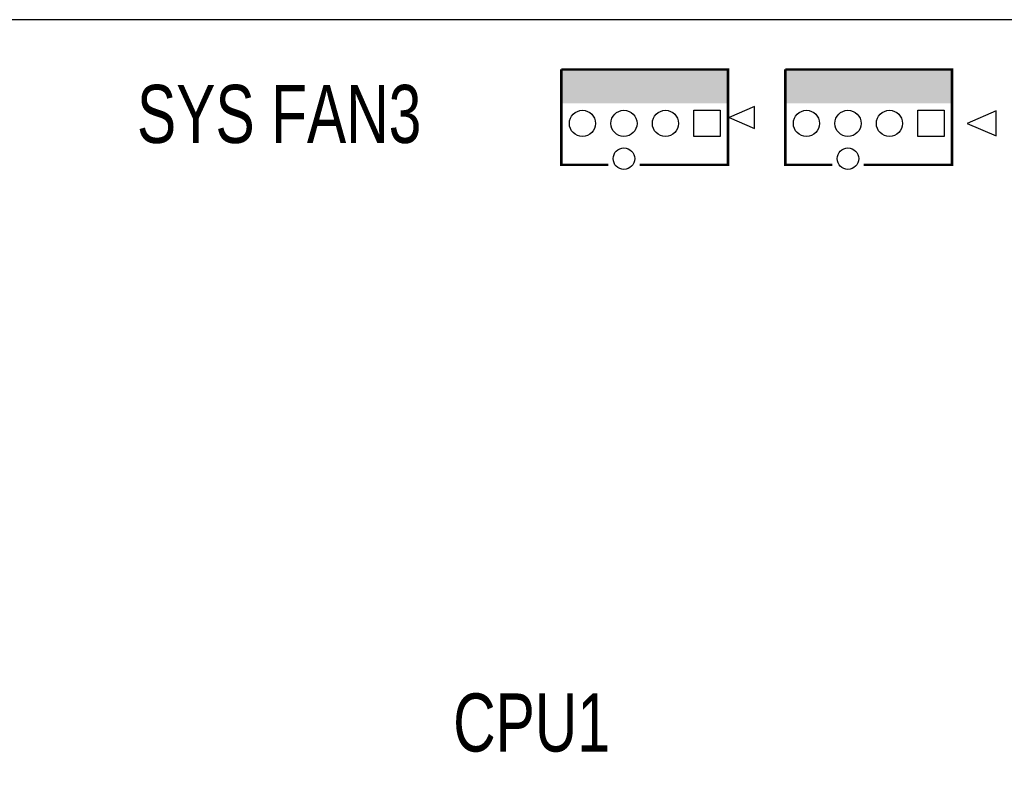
# Model space of a CAD drawing. Extents: x 0 to 344, y -1 to 330.
# Tile 27 of 28: x 187 to 247, y 284 to 330. Entities that reach past the tile are written whole.
import ezdxf

# ---------------------------------------------------------------- set-up
doc = ezdxf.new("R2010")
doc.units = 0
for name, color, linetype in [('BOARD_GEOMETRY_OUTLINE', 2, 'CONTINUOUS'), ('BOARD_GEOMETRY_SILKSCREEN_TOP', 1, 'CONTINUOUS'), ('PACKAGE_GEOMETRY_SILKSCREEN_TOP', 3, 'CONTINUOUS'), ('PIN_TOP', 4, 'CONTINUOUS')]:
    doc.layers.add(name, color=color, linetype=linetype)

msp = doc.modelspace()

# ---------------------------------------------------------------- linework, layer by layer
at = {"layer": 'BOARD_GEOMETRY_OUTLINE'}
msp.add_lwpolyline([(330.2, 328.200004, 0.414214), (328.200004, 330.2), (1.999996, 330.2, 0.414214), (0, 328.200004)], format="xyb", dxfattribs=at)
msp.add_lwpolyline([(0, 328.200004), (0, 1.999996, 0.414214), (1.999996, 0), (328.200004, 0, 0.414214), (330.2, 1.999996), (330.2, 328.200004, 0.414214), (328.200004, 330.2), (1.999996, 330.2, 0.414214)], format="xyb", close=True, dxfattribs=at)
at = {"layer": 'PACKAGE_GEOMETRY_SILKSCREEN_TOP', "const_width": 0.1524}
for points in [[(223.154748, 321.31), (220.289882, 321.31), (220.289882, 327.149968)], [(220.289882, 327.149968), (230.490014, 327.149968), (230.490014, 321.31), (225.085148, 321.31)], [(236.864652, 321.31), (233.999786, 321.31), (233.999786, 327.149968)], [(233.999786, 327.149968), (244.199918, 327.149968), (244.199918, 321.31), (238.795052, 321.31)]]:
    msp.add_lwpolyline(points, dxfattribs=at)
at = {"layer": 'PACKAGE_GEOMETRY_SILKSCREEN_TOP'}
for points in [[(232.119678, 324.874636), (230.55834, 324.2056), (232.119678, 323.536564)], [(246.897652, 323.088), (246.897652, 324.612), (245.119652, 323.85)]]:
    msp.add_lwpolyline(points, close=True, dxfattribs=at)
for points in [[(220.360748, 325.0692), (230.419148, 325.0692), (220.360748, 327.0758), (230.419148, 327.0758)], [(234.070652, 325.0692), (244.129052, 325.0692), (234.070652, 327.0758), (244.129052, 327.0758)]]:
    msp.add_solid(points, dxfattribs=at)
at = {"layer": 'PIN_TOP'}
for points in [[(228.399848, 323.0499), (228.399848, 324.6501), (230.000048, 324.6501), (230.000048, 323.0499)], [(242.109752, 323.0499), (242.109752, 324.6501), (243.709952, 324.6501), (243.709952, 323.0499)]]:
    msp.add_lwpolyline(points, close=True, dxfattribs=at)
for centre, radius in [((221.579948, 323.85), 0.8001), ((224.119948, 323.85), 0.8001), ((226.659948, 323.85), 0.8001), ((235.289852, 323.85), 0.8001), ((237.829852, 323.85), 0.8001), ((240.369852, 323.85), 0.8001), ((224.119948, 321.689984), 0.6604), ((237.829852, 321.689984), 0.6604)]:
    msp.add_circle(centre, radius, dxfattribs=at)

# ---------------------------------------------------------------- texts
at = {"layer": 'BOARD_GEOMETRY_SILKSCREEN_TOP', "width": 0.757143}
for s, p in [('SYS FAN3', (194.31635, 322.652644)), ('CPU1', (213.66607, 285.386272))]:
    msp.add_text(s, height=3.556, dxfattribs=at).set_placement(p)

doc.saveas('drawing.dxf')
